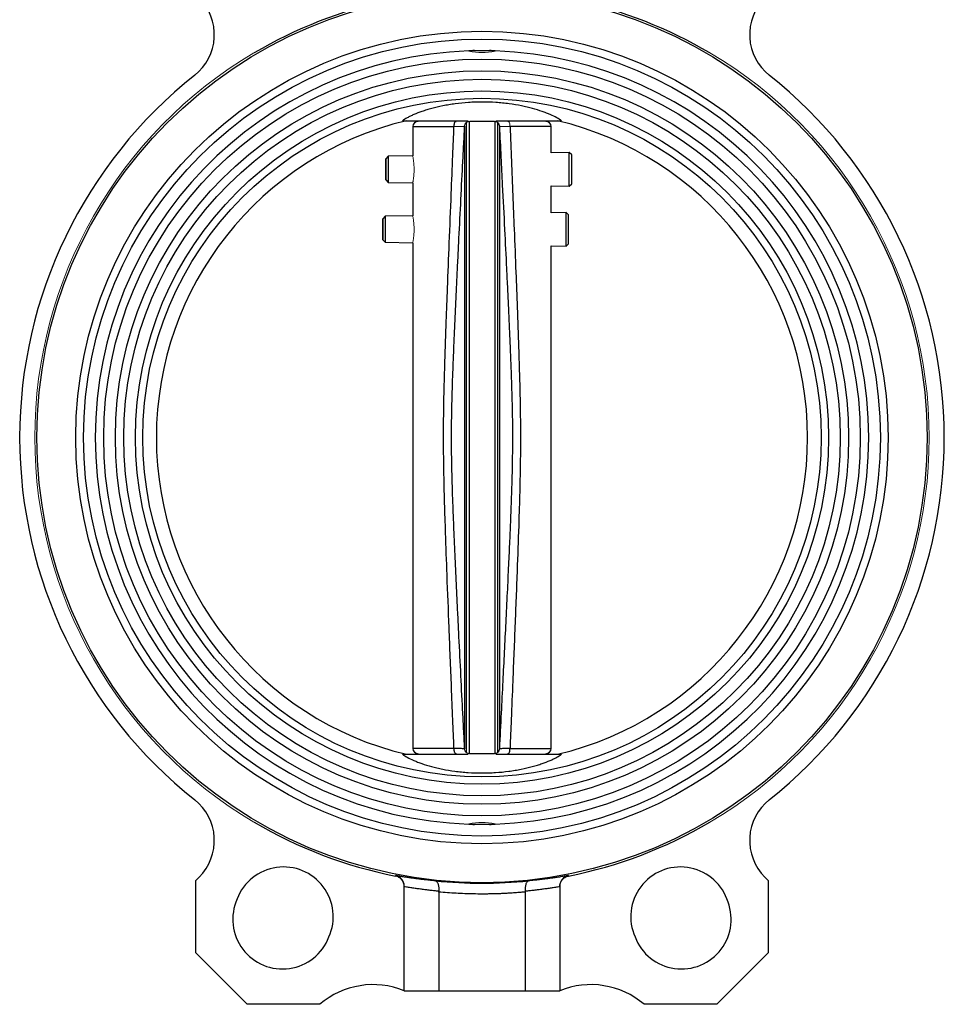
# Model space of a CAD drawing. Header units: millimetres. Extents: x 308 to 1563, y -438 to 687.
# Tile 8 of 9: x 1349 to 1563, y -75 to 153. Entities that reach past the tile are written whole.
import ezdxf

# ---------------------------------------------------------------- set-up
doc = ezdxf.new("R2010")
doc.units = ezdxf.units.MM

msp = doc.modelspace()

# ---------------------------------------------------------------- linework, layer by layer
at = {"color": 144, "linetype": 'Continuous', "lineweight": 18}
for p, q in [((1403.59, 144.88), (1403.54, 144.93)), ((1454.53, 145.44), (1458.07, 145.44)), ((1509.07, 144.93), (1509.02, 144.88)), ((1459.23, -17.25), (1459.16, -17.25)), ((1403.54, -33.13), (1403.59, -33.08)), ((1454.53, -33.64), (1458.07, -33.64)), ((1509.07, -33.13), (1509.02, -33.08))]:
    msp.add_line(p, q, dxfattribs=at)
at = {"color": 7, "linetype": 'Continuous', "lineweight": 25}
for p, q in [((1437.91, 129.2), (1453.11, 129.2)), ((1440.3, 127.85), (1440.3, 121.09)), ((1452.28, 127.91), (1452.28, -16.11)), ((1452.7, -16.98), (1452.7, 128.78)), ((1453.3, 129.04), (1453.3, -17.24)), ((1459.3, 129.04), (1459.3, -17.24)), ((1459.9, 128.78), (1459.9, -16.98)), ((1460.32, 127.91), (1460.32, -16.11)), ((1472.3, 121.76), (1472.3, 127.85)), ((1434.61, 120.97), (1434.06, 120.4)), ((1440.3, 121.09), (1434.61, 120.97)), ((1476.51, 121.85), (1472.3, 121.76)), ((1477.06, 121.31), (1476.51, 121.85)), ((1434.06, 115.5), (1434.61, 114.94)), ((1434.61, 114.94), (1440.3, 114.82)), ((1440.3, 114.82), (1440.3, 107.23)), ((1472.3, 107.91), (1472.3, 114.15)), ((1472.3, 114.15), (1476.51, 114.06)), ((1476.51, 114.06), (1477.06, 114.6)), ((1433.9, 107.1), (1433.35, 106.54)), ((1440.3, 107.23), (1433.9, 107.1)), ((1475.8, 107.98), (1472.3, 107.91)), ((1476.35, 107.44), (1475.8, 107.98)), ((1433.35, 101.64), (1433.9, 101.07)), ((1433.9, 101.07), (1440.3, 100.94)), ((1440.3, 100.94), (1440.3, -16.05)), ((1472.3, -16.05), (1472.3, 100.26)), ((1472.3, 100.26), (1475.8, 100.19)), ((1475.8, 100.19), (1476.35, 100.73)), ((1437.91, -17.4), (1453.11, -17.4)), ((1436.29, -45.56), (1436.29, -45.44)), ((1476.32, -45.44), (1476.32, -45.56)), ((1390.1, -46.56), (1390.85, -45.81)), ((1390.1, -63.36), (1390.1, -46.56)), ((1474.3, -47.91), (1474.37, -47.52)), ((1522.51, -46.56), (1521.75, -45.81)), ((1522.51, -46.56), (1522.51, -63.36)), ((1438.3, -72.1), (1438.3, -48.02)), ((1446.3, -49.26), (1446.3, -72.1)), ((1466.3, -49.26), (1466.3, -72.1)), ((1474.3, -48.02), (1474.3, -72.1)), ((1401.98, -75.24), (1390.1, -63.36)), ((1522.51, -63.36), (1510.63, -75.24)), ((1438.3, -72.1), (1446.3, -72.1)), ((1446.3, -72.1), (1466.3, -72.1)), ((1466.3, -72.1), (1474.3, -72.1)), ((1418.78, -75.24), (1401.98, -75.24)), ((1510.63, -75.24), (1493.83, -75.24))]:
    msp.add_line(p, q, dxfattribs=at)
at = {"color": 8, "linetype": 'Continuous', "lineweight": 25}
for p, q in [((1440.3, 127.85), (1449.82, 127.85)), ((1449.82, -16.05), (1440.3, -16.05)), ((1462.79, -16.05), (1472.3, -16.05))]:
    msp.add_line(p, q, dxfattribs=at)
at = {"color": 7, "linetype": 'Continuous', "lineweight": 25, "flags": 128}
for points in [[(1459.47, 129.2), (1460.39, 129.2), (1463.04, 129.2), (1465.55, 129.2), (1467.89, 129.2), (1470.01, 129.2), (1471.88, 129.2), (1473.45, 129.2), (1474.7, 129.2)], [(1434.61, 120.97), (1434.61, 120.92), (1434.61, 120.56), (1434.61, 119.89), (1434.61, 118.98), (1434.61, 117.95), (1434.61, 116.92), (1434.61, 116.02), (1434.61, 115.35), (1434.61, 114.99), (1434.61, 114.94)], [(1476.51, 114.06), (1476.51, 114.25), (1476.51, 114.8), (1476.51, 115.66), (1476.51, 116.75), (1476.51, 117.95), (1476.51, 119.16), (1476.51, 120.24), (1476.51, 121.11), (1476.51, 121.66), (1476.51, 121.85), (1476.51, 121.85)], [(1477.06, 114.6), (1477.06, 114.61), (1477.06, 114.88), (1477.06, 115.48), (1477.06, 116.36), (1477.06, 117.4), (1477.06, 118.51), (1477.06, 119.55), (1477.06, 120.42), (1477.06, 121.03), (1477.06, 121.3), (1477.06, 121.31)], [(1434.06, 117.95), (1434.06, 117.02), (1434.06, 116.22), (1434.06, 115.69), (1434.06, 115.5), (1434.06, 115.69), (1434.06, 116.22), (1434.06, 117.02), (1434.06, 117.95), (1434.06, 118.89), (1434.06, 119.69), (1434.06, 120.22), (1434.06, 120.4), (1434.06, 120.22), (1434.06, 119.69), (1434.06, 118.89), (1434.06, 117.95)], [(1433.9, 107.1), (1433.9, 107.05), (1433.9, 106.69), (1433.9, 106.02), (1433.9, 105.12), (1433.9, 104.09), (1433.9, 103.06), (1433.9, 102.15), (1433.9, 101.48), (1433.9, 101.12), (1433.9, 101.07)], [(1475.8, 100.19), (1475.8, 100.38), (1475.8, 100.93), (1475.8, 101.8), (1475.8, 102.88), (1475.8, 104.09), (1475.8, 105.29), (1475.8, 106.38), (1475.8, 107.24), (1475.8, 107.79), (1475.8, 107.98), (1475.8, 107.98)], [(1476.35, 100.73), (1476.35, 100.74), (1476.35, 101.01), (1476.35, 101.62), (1476.35, 102.49), (1476.35, 103.53), (1476.35, 104.64), (1476.35, 105.68), (1476.35, 106.56), (1476.35, 107.16), (1476.35, 107.43), (1476.35, 107.44)], [(1433.35, 104.09), (1433.35, 103.15), (1433.35, 102.35), (1433.35, 101.82), (1433.35, 101.64), (1433.35, 101.82), (1433.35, 102.35), (1433.35, 103.15), (1433.35, 104.09), (1433.35, 105.02), (1433.35, 105.82), (1433.35, 106.35), (1433.35, 106.54), (1433.35, 106.35), (1433.35, 105.82), (1433.35, 105.02), (1433.35, 104.09)], [(1459.47, -17.4), (1460.39, -17.4), (1463.04, -17.4), (1465.55, -17.4), (1467.89, -17.4), (1470.01, -17.4), (1471.88, -17.4), (1473.45, -17.4), (1474.7, -17.4)]]:
    msp.add_lwpolyline(points, dxfattribs=at)
at = {"color": 8, "linetype": 'Continuous', "lineweight": 25, "flags": 128}
msp.add_lwpolyline([(1472.3, 127.85), (1472.26, 127.85), (1471.88, 127.85), (1471.14, 127.85), (1470.04, 127.85), (1468.62, 127.85), (1466.91, 127.85), (1464.95, 127.85), (1462.79, 127.85)], dxfattribs=at)
at = {"color": 7, "linetype": 'Continuous', "lineweight": 25}
for radius in [103, 94, 92.2, 87.55, 84.85, 82.9, 80.2, 78.5]:
    msp.add_circle((1456.3, 55.9), radius, dxfattribs=at)
for centre, radius, start, end in [((1382.37, 149.13), 12, 308.4163, 45), ((1530.24, 149.13), 12, 135, 231.5837), ((1456.3, 55.9), 103.42, 102.1115, 120.6438), ((1456.3, 55.9), 103.42, 59.3562, 77.8885), ((1456.3, 55.9), 89.5, 91.9422, 268.0578), ((1456.3, 55.9), 89.5, 271.9422, 88.0578), ((1456.3, 55.9), 106.99, 128.4163, 231.5837), ((1456.3, 55.9), 106.99, 308.4163, 51.5837), ((1456.3, 55.9), 75.36, 103.427, 256.573), ((1441.5, 127.85), 1.2, 90, 180), ((1471.1, 127.85), 1.2, 0, 90), ((1456.3, 55.9), 75.36, 283.427, 76.573), ((1441.5, -16.05), 1.2, 180, 270), ((1471.1, -16.05), 1.2, 270, 0), ((1382.37, -37.33), 12, 315, 51.5837), ((1530.24, -37.33), 12, 128.4163, 225), ((1456.3, 55.9), 103.42, 239.3562, 258.8403), ((1456.3, 55.9), 103.42, 281.1597, 300.6438), ((1410.38, -54.96), 11.5, 335.8806, 159.1194), ((1502.23, -54.96), 11.5, 20.8806, 204.1194), ((1456.3, 55.9), 103.13, 264.0032, 275.9968), ((1410.13, -55.57), 11.5, 155.8806, 339.1194), ((1502.47, -55.57), 11.5, 200.8806, 24.1194), ((1431.12, -89.69), 19, 67.7951, 130.508), ((1481.48, -89.69), 19, 49.492, 112.2049)]:
    msp.add_arc(centre, radius, start, end, dxfattribs=at)
at = {"color": 144, "linetype": 'Continuous', "lineweight": 18}
for start, end in [(120.6537, 239.3463), (300.6537, 59.3463)]:
    msp.add_arc((1456.3, 55.9), 103.49, start, end, dxfattribs=at)
at = {"color": 7, "linetype": 'Continuous', "lineweight": 25}
for points in [[(1454.53, 145.44), (1454.11, 145.41), (1453.69, 145.38), (1453.27, 145.35)], [(1453.27, 145.35), (1455.29, 144.95), (1457.32, 144.95), (1459.34, 145.35)], [(1459.34, 145.35), (1458.92, 145.38), (1458.5, 145.41), (1458.07, 145.44)], [(1459.34, -33.55), (1457.32, -33.15), (1455.29, -33.15), (1453.27, -33.55)], [(1453.27, -33.55), (1453.69, -33.58), (1454.11, -33.61), (1454.53, -33.64)], [(1458.07, -33.64), (1458.5, -33.61), (1458.92, -33.58), (1459.34, -33.55)]]:
    msp.add_open_spline(points, degree=3, dxfattribs=at)
at = {"color": 144, "linetype": 'Continuous', "lineweight": 18}
for points, knots in [([(1454.53, 145.44), (1455.12, 145.44), (1455.71, 145.44), (1456.89, 145.44), (1457.48, 145.44), (1458.07, 145.44)], [0, 0, 0, 0, 0.5, 0.5, 1, 1, 1, 1]), ([(1449.82, 127.85), (1449.82, 128.01), (1449.83, 128.16), (1449.88, 128.46), (1449.92, 128.59), (1450.01, 128.81), (1450.06, 128.9), (1450.18, 129.02), (1450.24, 129.05), (1450.31, 129.05)], [0, 0, 0, 0, 0.25, 0.25, 0.5, 0.5, 0.75, 0.75, 1, 1, 1, 1]), ([(1449.82, 127.85), (1449.88, 127.85), (1449.99, 127.85), (1450.16, 127.86), (1450.32, 127.86), (1450.48, 127.86), (1450.64, 127.87), (1450.89, 127.87), (1451.21, 127.88), (1451.52, 127.89), (1451.76, 127.89), (1451.93, 127.9), (1452.06, 127.9), (1452.14, 127.91), (1452.2, 127.91), (1452.2, 127.91), (1452.21, 127.91)], [0, 0, 0, 0, 0.040514, 0.081534, 0.123027, 0.164951, 0.207267, 0.24993, 0.374862, 0.500352, 0.59098, 0.679104, 0.764336, 0.846368, 0.924974, 1, 1, 1, 1]), ([(1452.21, 127.91), (1452.23, 128.06), (1452.28, 128.36), (1452.56, 128.73), (1452.85, 128.96), (1453.05, 128.98), (1453.08, 128.99)], [0, 0, 0, 0, 0.291658, 0.607319, 0.924771, 1, 1, 1, 1]), ([(1452.28, 127.91), (1452.27, 127.91), (1452.24, 127.91), (1452.22, 127.91), (1452.21, 127.91)], [0, 0, 0, 0, 0.501019, 1, 1, 1, 1]), ([(1452.21, 127.91), (1452.22, 127.91), (1452.24, 127.91), (1452.27, 127.91), (1452.28, 127.91)], [0, 0, 0, 0, 0.498981, 1, 1, 1, 1]), ([(1452.28, 127.91), (1452.28, 128.01), (1452.29, 128.11), (1452.35, 128.31), (1452.38, 128.38), (1452.46, 128.51), (1452.49, 128.56), (1452.56, 128.65), (1452.59, 128.68), (1452.65, 128.73), (1452.68, 128.76), (1452.7, 128.78)], [0, 0, 0, 0, 0.5, 0.5, 0.75, 0.75, 0.875, 0.875, 0.9375, 0.9375, 1, 1, 1, 1]), ([(1453.3, 129.04), (1453.22, 129.03), (1453.15, 129.01), (1453.02, 128.97), (1452.97, 128.95), (1452.83, 128.88), (1452.76, 128.83), (1452.7, 128.78)], [0, 0, 0, 0, 0.25, 0.25, 0.5, 0.5, 1, 1, 1, 1]), ([(1459.9, 128.78), (1459.84, 128.83), (1459.77, 128.88), (1459.64, 128.95), (1459.58, 128.97), (1459.46, 129.01), (1459.39, 129.03), (1459.3, 129.04)], [0, 0, 0, 0, 0.5, 0.5, 0.75, 0.75, 1, 1, 1, 1]), ([(1460.4, 127.91), (1460.38, 128.06), (1460.33, 128.36), (1460.05, 128.73), (1459.75, 128.96), (1459.54, 128.99), (1459.5, 129)], [0, 0, 0, 0, 0.28682, 0.597242, 0.909425, 1, 1, 1, 1]), ([(1459.9, 128.78), (1459.93, 128.76), (1459.96, 128.73), (1460.02, 128.68), (1460.05, 128.65), (1460.12, 128.56), (1460.15, 128.51), (1460.23, 128.38), (1460.25, 128.31), (1460.31, 128.11), (1460.32, 128.01), (1460.32, 127.91)], [0, 0, 0, 0, 0.0625, 0.0625, 0.125, 0.125, 0.25, 0.25, 0.5, 0.5, 1, 1, 1, 1]), ([(1460.4, 127.91), (1460.39, 127.91), (1460.37, 127.91), (1460.34, 127.91), (1460.32, 127.91)], [0, 0, 0, 0, 0.498987, 1, 1, 1, 1]), ([(1460.4, 127.91), (1460.4, 127.91), (1460.4, 127.91), (1460.42, 127.91), (1460.46, 127.91), (1460.5, 127.9), (1460.56, 127.9), (1460.63, 127.9), (1460.71, 127.9), (1460.81, 127.89), (1460.93, 127.89), (1461.11, 127.89), (1461.39, 127.88), (1461.75, 127.87), (1462.12, 127.86), (1462.45, 127.86), (1462.67, 127.85), (1462.79, 127.85)], [0, 0, 0, 0, 0.044565, 0.090433, 0.13758, 0.185974, 0.235573, 0.286323, 0.338163, 0.391018, 0.444805, 0.499431, 0.61263, 0.749466, 0.834646, 0.918265, 1, 1, 1, 1]), ([(1462.3, 129.05), (1462.36, 129.05), (1462.43, 129.02), (1462.55, 128.9), (1462.6, 128.81), (1462.69, 128.59), (1462.73, 128.46), (1462.77, 128.16), (1462.79, 128.01), (1462.79, 127.85)], [0, 0, 0, 0, 0.25, 0.25, 0.5, 0.5, 0.75, 0.75, 1, 1, 1, 1]), ([(1440.31, 120.92), (1440.31, 120.93), (1440.3, 120.97), (1440.35, 120.7), (1440.44, 120.14), (1440.54, 119.31), (1440.58, 118.54), (1440.59, 117.74), (1440.57, 116.95), (1440.48, 116.06), (1440.38, 115.38), (1440.31, 114.99), (1440.31, 114.99), (1440.31, 114.99)], [0, 0, 0, 0, 0.034325, 0.139748, 0.24578, 0.353433, 0.46125, 0.50024, 0.606318, 0.712352, 0.819564, 0.927576, 1, 1, 1, 1]), ([(1440.31, 107.06), (1440.31, 107.07), (1440.3, 107.09), (1440.35, 106.83), (1440.44, 106.28), (1440.54, 105.45), (1440.58, 104.67), (1440.59, 103.88), (1440.57, 103.08), (1440.48, 102.19), (1440.38, 101.52), (1440.31, 101.13), (1440.31, 101.12), (1440.31, 101.12)], [0, 0, 0, 0, 0.007573, 0.115916, 0.224885, 0.335521, 0.446325, 0.486395, 0.595412, 0.704383, 0.814565, 0.92557, 1, 1, 1, 1]), ([(1452.21, -16.11), (1452.22, -16.11), (1452.24, -16.11), (1452.27, -16.11), (1452.28, -16.11)], [0, 0, 0, 0, 0.498982, 1, 1, 1, 1]), ([(1452.98, -17.17), (1452.98, -17.17), (1452.82, -17.14), (1452.56, -16.93), (1452.28, -16.56), (1452.23, -16.26), (1452.21, -16.11)], [0, 0, 0, 0, 0.006755, 0.347713, 0.686746, 1, 1, 1, 1]), ([(1452.28, -16.11), (1452.27, -16.11), (1452.24, -16.11), (1452.22, -16.11), (1452.21, -16.11)], [0, 0, 0, 0, 0.501019, 1, 1, 1, 1]), ([(1452.7, -16.98), (1452.68, -16.96), (1452.65, -16.93), (1452.59, -16.88), (1452.56, -16.85), (1452.49, -16.76), (1452.46, -16.71), (1452.38, -16.58), (1452.35, -16.51), (1452.29, -16.31), (1452.28, -16.21), (1452.28, -16.11)], [0, 0, 0, 0, 0.0625, 0.0625, 0.125, 0.125, 0.25, 0.25, 0.5, 0.5, 1, 1, 1, 1]), ([(1452.98, -17.17), (1452.98, -17.17), (1452.85, -17.15), (1452.74, -17.05), (1452.63, -16.95)], [0, 0, 0, 0, 0.02264, 1, 1, 1, 1]), ([(1453.3, -17.24), (1453.22, -17.23), (1453.15, -17.21), (1453.02, -17.17), (1452.97, -17.15), (1452.83, -17.08), (1452.76, -17.03), (1452.7, -16.98)], [0, 0, 0, 0, 0.25, 0.25, 0.5, 0.5, 1, 1, 1, 1]), ([(1459.3, -17.24), (1459.39, -17.23), (1459.46, -17.21), (1459.58, -17.17), (1459.64, -17.15), (1459.77, -17.08), (1459.84, -17.03), (1459.9, -16.98)], [0, 0, 0, 0, 0.25, 0.25, 0.5, 0.5, 1, 1, 1, 1]), ([(1459.52, -17.19), (1459.56, -17.18), (1459.75, -17.15), (1460.05, -16.93), (1460.33, -16.56), (1460.38, -16.25), (1460.4, -16.11)], [0, 0, 0, 0, 0.075228, 0.39268, 0.708341, 1, 1, 1, 1]), ([(1460.4, -16.11), (1460.38, -16.25), (1460.33, -16.56), (1460.05, -16.93), (1459.75, -17.15), (1459.56, -17.18), (1459.52, -17.19)], [0, 0, 0, 0, 0.2916582, 0.6073186, 0.9247704, 1, 1, 1, 1]), ([(1460.32, -16.11), (1460.32, -16.21), (1460.31, -16.31), (1460.25, -16.51), (1460.23, -16.58), (1460.15, -16.71), (1460.12, -16.76), (1460.05, -16.85), (1460.02, -16.88), (1459.96, -16.93), (1459.93, -16.96), (1459.9, -16.98)], [0, 0, 0, 0, 0.5, 0.5, 0.75, 0.75, 0.875, 0.875, 0.9375, 0.9375, 1, 1, 1, 1]), ([(1460.32, -16.11), (1460.34, -16.11), (1460.37, -16.11), (1460.39, -16.11), (1460.4, -16.11)], [0, 0, 0, 0, 0.501017, 1, 1, 1, 1]), ([(1460.4, -16.11), (1460.39, -16.11), (1460.37, -16.11), (1460.34, -16.11), (1460.32, -16.11)], [0, 0, 0, 0, 0.498982, 1, 1, 1, 1]), ([(1458.07, -33.64), (1457.48, -33.64), (1456.89, -33.64), (1455.71, -33.64), (1455.12, -33.64), (1454.53, -33.64)], [0, 0, 0, 0, 0.5, 0.5, 1, 1, 1, 1])]:
    msp.add_open_spline(points, degree=3, knots=knots, dxfattribs=at)
at = {"color": 7, "linetype": 'Continuous', "lineweight": 25}
for points, knots in [([(1474.7, 129.2), (1474.4, 129.42), (1474.03, 129.65), (1473.16, 130.13), (1472.67, 130.37), (1471.81, 130.74), (1471.51, 130.87), (1470.88, 131.11), (1470.55, 131.23), (1469.52, 131.59), (1468.78, 131.81), (1467.58, 132.14), (1467.16, 132.25), (1466.3, 132.45), (1465.86, 132.55), (1464.5, 132.82), (1463.56, 132.98), (1462.08, 133.18), (1461.58, 133.23), (1460.56, 133.34), (1460.04, 133.38), (1458.47, 133.49), (1457.41, 133.52), (1455.83, 133.52), (1455.3, 133.52), (1454.23, 133.48), (1453.7, 133.46), (1452.13, 133.35), (1451.11, 133.25), (1449.62, 133.06), (1449.14, 132.98), (1448.17, 132.82), (1447.71, 132.74), (1446.34, 132.47), (1445.48, 132.26), (1444.27, 131.94), (1443.88, 131.82), (1443.12, 131.59), (1442.76, 131.47), (1441.73, 131.12), (1441.1, 130.87), (1440.24, 130.5), (1439.97, 130.38), (1439.47, 130.14), (1439.23, 130.01), (1438.58, 129.66), (1438.21, 129.42), (1437.91, 129.2)], [0, 0, 0, 0, 0.0625, 0.0625, 0.125, 0.125, 0.15625, 0.15625, 0.1875, 0.1875, 0.25, 0.25, 0.28125, 0.28125, 0.3125, 0.3125, 0.375, 0.375, 0.40625, 0.40625, 0.4375, 0.4375, 0.5, 0.5, 0.53125, 0.53125, 0.5625, 0.5625, 0.625, 0.625, 0.65625, 0.65625, 0.6875, 0.6875, 0.75, 0.75, 0.78125, 0.78125, 0.8125, 0.8125, 0.875, 0.875, 0.90625, 0.90625, 0.9375, 0.9375, 1, 1, 1, 1]), ([(1449.82, -16.05), (1449.73, -13.82), (1449.54, -9.07), (1449.16, 0.25), (1448.71, 11.41), (1448.25, 23.29), (1447.9, 32.9), (1447.67, 40.31), (1447.47, 47.73), (1447.36, 56.26), (1447.49, 65.32), (1447.75, 74.21), (1448.02, 82.26), (1448.36, 91.4), (1448.75, 101.23), (1449.16, 111.47), (1449.52, 120.44), (1449.73, 125.63), (1449.82, 127.85)], [0, 0, 0, 0, 0.046584, 0.099046, 0.19431, 0.279133, 0.346948, 0.394614, 0.433507, 0.501715, 0.572164, 0.622311, 0.68695, 0.740179, 0.812842, 0.891945, 0.95359, 1, 1, 1, 1]), ([(1452.21, 127.91), (1452.13, 126.36), (1451.98, 123.36), (1451.67, 117.35), (1451.29, 109.88), (1450.92, 102.37), (1450.62, 96.36), (1450.41, 91.86), (1450.19, 87.35), (1449.98, 82.85), (1449.79, 78.35), (1449.6, 73.85), (1449.43, 69.35), (1449.32, 65.61), (1449.25, 62.62), (1449.21, 60.38), (1449.18, 58.14), (1449.17, 55.9), (1449.18, 53.66), (1449.21, 51.42), (1449.25, 49.18), (1449.32, 46.19), (1449.43, 42.45), (1449.6, 37.95), (1449.79, 33.45), (1449.98, 28.95), (1450.19, 24.45), (1450.41, 19.94), (1450.62, 15.44), (1450.92, 9.43), (1451.29, 1.92), (1451.67, -5.55), (1451.98, -11.56), (1452.13, -14.56), (1452.21, -16.11)], [0, 0, 0, 0, 0.032267, 0.062611, 0.125218, 0.187819, 0.219116, 0.250409, 0.281696, 0.312975, 0.34424, 0.375483, 0.406693, 0.437854, 0.45341, 0.468951, 0.48448, 0.5, 0.515521, 0.531049, 0.54659, 0.562146, 0.593307, 0.624517, 0.65576, 0.687025, 0.718304, 0.749591, 0.780884, 0.812181, 0.874782, 0.937389, 0.967732, 1, 1, 1, 1]), ([(1449.82, 127.85), (1449.82, 127.99), (1449.83, 128.14), (1449.88, 128.44), (1449.92, 128.58), (1450.01, 128.82), (1450.07, 128.91), (1450.19, 129.02), (1450.25, 129.05), (1450.31, 129.05)], [0, 0, 0, 0, 0.25, 0.25, 0.5, 0.5, 0.75, 0.75, 1, 1, 1, 1]), ([(1459.16, 129.05), (1459.02, 129.05), (1458.87, 129.05), (1458.53, 129.05), (1458.35, 129.05), (1458.01, 129.05), (1457.89, 129.05), (1457.63, 129.05), (1457.49, 129.05), (1457.19, 129.05), (1457.03, 129.05), (1456.68, 129.05), (1456.5, 129.05), (1456.14, 129.05), (1455.95, 129.05), (1455.6, 129.05), (1455.44, 129.05), (1454.98, 129.05), (1454.72, 129.05), (1454.28, 129.05), (1454.08, 129.05), (1453.74, 129.05), (1453.59, 129.05), (1453.45, 129.05)], [0, 0, 0, 0, 0.125, 0.125, 0.25, 0.25, 0.3125, 0.3125, 0.375, 0.375, 0.4375, 0.4375, 0.5, 0.5, 0.5625, 0.5625, 0.625, 0.625, 0.75, 0.75, 0.875, 0.875, 1, 1, 1, 1]), ([(1460.4, -16.11), (1460.54, -13.35), (1460.81, -8.13), (1461.18, -0.67), (1461.53, 6.3), (1461.87, 13.12), (1462.2, 19.84), (1462.5, 26.15), (1462.75, 31.77), (1462.96, 36.64), (1463.12, 40.77), (1463.26, 45.05), (1463.36, 48.81), (1463.41, 52.28), (1463.43, 54.75), (1463.43, 57.13), (1463.41, 59.49), (1463.38, 61.9), (1463.3, 65.28), (1463.19, 68.89), (1463.04, 72.94), (1462.89, 76.76), (1462.7, 81.15), (1462.49, 85.71), (1462.27, 90.37), (1461.98, 96.41), (1461.59, 104.45), (1461.15, 113.06), (1460.75, 121.01), (1460.52, 125.54), (1460.4, 127.91)], [0, 0, 0, 0, 0.057458, 0.108841, 0.155503, 0.202646, 0.250992, 0.29544, 0.334156, 0.368108, 0.396776, 0.420202, 0.457209, 0.475068, 0.49242, 0.508559, 0.524553, 0.541484, 0.55888, 0.594747, 0.616699, 0.643108, 0.674358, 0.708182, 0.738182, 0.771356, 0.834184, 0.905696, 0.950597, 1, 1, 1, 1]), ([(1462.79, 127.85), (1462.89, 125.21), (1463.11, 119.92), (1463.43, 112.01), (1463.77, 103.41), (1464.12, 94.74), (1464.46, 85.61), (1464.75, 77.46), (1464.98, 70.21), (1465.12, 64.46), (1465.19, 59.5), (1465.21, 54.65), (1465.16, 49.59), (1465.04, 43.59), (1464.81, 35.82), (1464.44, 25.39), (1463.96, 12.97), (1463.48, 1.07), (1463.09, -8.61), (1462.88, -13.81), (1462.79, -16.05)], [0, 0, 0, 0, 0.0551358, 0.1101376, 0.1650056, 0.234531, 0.2909481, 0.3552781, 0.4044414, 0.4421233, 0.4751626, 0.507658, 0.5432714, 0.5805168, 0.6327149, 0.705295, 0.7979676, 0.8916748, 0.9532887, 1, 1, 1, 1]), ([(1437.91, -17.4), (1438.21, -17.62), (1438.58, -17.85), (1439.44, -18.33), (1439.94, -18.57), (1440.8, -18.94), (1441.1, -19.06), (1441.73, -19.31), (1442.05, -19.43), (1443.08, -19.78), (1443.83, -20.01), (1445.03, -20.34), (1445.44, -20.44), (1446.31, -20.65), (1446.75, -20.74), (1448.11, -21.02), (1449.05, -21.18), (1450.52, -21.37), (1451.02, -21.43), (1452.05, -21.54), (1452.57, -21.58), (1454.14, -21.69), (1455.19, -21.72), (1456.78, -21.72), (1457.31, -21.71), (1458.37, -21.68), (1458.91, -21.65), (1460.48, -21.55), (1461.5, -21.45), (1462.98, -21.25), (1463.47, -21.18), (1464.44, -21.02), (1464.9, -20.94), (1466.27, -20.66), (1467.12, -20.46), (1468.34, -20.13), (1468.73, -20.02), (1469.49, -19.79), (1469.85, -19.67), (1470.88, -19.31), (1471.51, -19.07), (1472.36, -18.7), (1472.63, -18.58), (1473.14, -18.33), (1473.37, -18.21), (1474.03, -17.85), (1474.4, -17.62), (1474.7, -17.4)], [0, 0, 0, 0, 0.0625, 0.0625, 0.125, 0.125, 0.15625, 0.15625, 0.1875, 0.1875, 0.25, 0.25, 0.28125, 0.28125, 0.3125, 0.3125, 0.375, 0.375, 0.40625, 0.40625, 0.4375, 0.4375, 0.5, 0.5, 0.53125, 0.53125, 0.5625, 0.5625, 0.625, 0.625, 0.65625, 0.65625, 0.6875, 0.6875, 0.75, 0.75, 0.78125, 0.78125, 0.8125, 0.8125, 0.875, 0.875, 0.90625, 0.90625, 0.9375, 0.9375, 1, 1, 1, 1]), ([(1452.21, -16.11), (1452.2, -16.11), (1452.14, -16.1), (1451.92, -16.1), (1451.75, -16.09), (1451.33, -16.08), (1451.08, -16.07), (1450.5, -16.06), (1450.17, -16.06), (1449.82, -16.05)], [0, 0, 0, 0, 0.25, 0.25, 0.5, 0.5, 0.75, 0.75, 1, 1, 1, 1]), ([(1450.31, -17.25), (1450.24, -17.25), (1450.18, -17.22), (1450.06, -17.1), (1450.01, -17.01), (1449.92, -16.79), (1449.88, -16.65), (1449.83, -16.36), (1449.82, -16.21), (1449.82, -16.05)], [0, 0, 0, 0, 0.25, 0.25, 0.5, 0.5, 0.75, 0.75, 1, 1, 1, 1]), ([(1459.16, -17.25), (1459.02, -17.25), (1458.87, -17.25), (1458.53, -17.25), (1458.35, -17.25), (1458.01, -17.25), (1457.89, -17.25), (1457.63, -17.25), (1457.49, -17.25), (1457.19, -17.25), (1457.03, -17.25), (1456.68, -17.25), (1456.5, -17.25), (1456.14, -17.25), (1455.95, -17.25), (1455.6, -17.25), (1455.44, -17.25), (1454.98, -17.25), (1454.72, -17.25), (1454.28, -17.25), (1454.08, -17.25), (1453.74, -17.25), (1453.59, -17.25), (1453.45, -17.25)], [0, 0, 0, 0, 0.125, 0.125, 0.25, 0.25, 0.3125, 0.3125, 0.375, 0.375, 0.4375, 0.4375, 0.5, 0.5, 0.5625, 0.5625, 0.625, 0.625, 0.75, 0.75, 0.875, 0.875, 1, 1, 1, 1]), ([(1462.79, -16.05), (1462.44, -16.06), (1462.11, -16.06), (1461.53, -16.07), (1461.27, -16.08), (1460.85, -16.09), (1460.69, -16.1), (1460.46, -16.1), (1460.4, -16.11), (1460.4, -16.11)], [0, 0, 0, 0, 0.25, 0.25, 0.5, 0.5, 0.75, 0.75, 1, 1, 1, 1]), ([(1462.3, -17.25), (1462.36, -17.25), (1462.42, -17.22), (1462.54, -17.11), (1462.6, -17.01), (1462.69, -16.78), (1462.73, -16.64), (1462.78, -16.34), (1462.79, -16.19), (1462.79, -16.05)], [0, 0, 0, 0, 0.25, 0.25, 0.5, 0.5, 0.75, 0.75, 1, 1, 1, 1]), ([(1445.53, -46.67), (1445.18, -46.64), (1444.5, -46.57), (1443.49, -46.47), (1442.5, -46.36), (1441.54, -46.24), (1440.6, -46.12), (1439.69, -45.99), (1438.8, -45.86), (1437.94, -45.72), (1437.11, -45.58), (1436.56, -45.49), (1436.29, -45.44)], [0, 0, 0, 0, 0.112002, 0.221338, 0.328009, 0.432012, 0.533349, 0.632017, 0.728017, 0.821348, 0.912009, 1, 1, 1, 1]), ([(1438.3, -47.91), (1438.3, -47.86), (1438.3, -47.76), (1438.29, -47.62), (1438.27, -47.47), (1438.24, -47.32), (1438.2, -47.17), (1438.12, -46.94), (1437.97, -46.63), (1437.73, -46.29), (1437.42, -45.98), (1437.14, -45.77), (1436.88, -45.63), (1436.69, -45.55), (1436.49, -45.48), (1436.36, -45.45), (1436.29, -45.44)], [0, 0, 0, 0, 0.0403154, 0.0813066, 0.1229366, 0.1651626, 0.2079368, 0.2512071, 0.3707053, 0.5009566, 0.6129798, 0.7508625, 0.8137431, 0.8755362, 0.937902, 1, 1, 1, 1]), ([(1438.3, -48.02), (1438.3, -47.73), (1438.26, -47.44), (1438.06, -46.9), (1437.92, -46.65), (1437.55, -46.2), (1437.33, -46.02), (1436.84, -45.72), (1436.57, -45.62), (1436.29, -45.56)], [0, 0, 0, 0, 0.25, 0.25, 0.5, 0.5, 0.75, 0.75, 1, 1, 1, 1]), ([(1476.32, -45.44), (1475.98, -45.5), (1475.29, -45.62), (1474.23, -45.79), (1473.14, -45.96), (1472, -46.12), (1470.83, -46.27), (1469.61, -46.42), (1468.36, -46.55), (1467.51, -46.63), (1467.08, -46.67)], [0, 0, 0, 0, 0.110406, 0.2249839, 0.3437327, 0.4666513, 0.5937385, 0.7249932, 0.8604141, 1, 1, 1, 1]), ([(1476.32, -45.44), (1476.28, -45.45), (1476.2, -45.47), (1476.06, -45.5), (1475.91, -45.56), (1475.73, -45.63), (1475.48, -45.77), (1475.19, -45.98), (1474.88, -46.29), (1474.64, -46.63), (1474.47, -46.99), (1474.37, -47.32), (1474.31, -47.61), (1474.31, -47.81), (1474.3, -47.91)], [0, 0, 0, 0, 0.036451, 0.0778896, 0.1244912, 0.1862587, 0.2491789, 0.3832085, 0.4991177, 0.629369, 0.7488927, 0.8348963, 0.918719, 1, 1, 1, 1]), ([(1474.3, -48.02), (1474.3, -47.73), (1474.35, -47.44), (1474.55, -46.9), (1474.69, -46.65), (1475.06, -46.2), (1475.27, -46.02), (1475.77, -45.72), (1476.04, -45.62), (1476.32, -45.56)], [0, 0, 0, 0, 0.25, 0.25, 0.5, 0.5, 0.75, 0.75, 1, 1, 1, 1]), ([(1445.53, -46.67), (1445.55, -46.67), (1445.58, -46.68), (1445.64, -46.7), (1445.73, -46.74), (1445.8, -46.8), (1445.91, -46.92), (1446.03, -47.09), (1446.15, -47.39), (1446.24, -47.74), (1446.29, -48.08), (1446.32, -48.38), (1446.32, -48.61), (1446.32, -48.85), (1446.31, -49.01), (1446.31, -49.09)], [0, 0, 0, 0, 0.0356605, 0.0770221, 0.1243016, 0.216555, 0.2488327, 0.3856713, 0.4987407, 0.6286002, 0.7484895, 0.8127814, 0.8762744, 0.9387468, 1, 1, 1, 1]), ([(1467.08, -46.67), (1467.06, -46.67), (1467.01, -46.68), (1466.95, -46.7), (1466.9, -46.73), (1466.85, -46.77), (1466.81, -46.8), (1466.77, -46.84), (1466.69, -46.92), (1466.59, -47.09), (1466.46, -47.38), (1466.37, -47.74), (1466.31, -48.08), (1466.29, -48.38), (1466.28, -48.61), (1466.28, -48.85), (1466.29, -49.01), (1466.3, -49.09)], [0, 0, 0, 0, 0.0457082, 0.088031, 0.1269685, 0.1625209, 0.1946883, 0.2234706, 0.2488681, 0.380784, 0.4987678, 0.6273254, 0.7485032, 0.8124538, 0.8756277, 0.9381124, 1, 1, 1, 1]), ([(1438.3, -48.02), (1438.3, -48), (1438.3, -47.96), (1438.3, -47.93), (1438.3, -47.91)], [0, 0, 0, 0, 0.500549, 1, 1, 1, 1]), ([(1446.31, -49.09), (1445.97, -49.05), (1445.3, -48.99), (1444.3, -48.88), (1443.3, -48.76), (1442.3, -48.63), (1441.3, -48.49), (1440.3, -48.35), (1439.3, -48.19), (1438.64, -48.08), (1438.3, -48.02)], [0, 0, 0, 0, 0.125288, 0.250482, 0.375588, 0.500611, 0.625559, 0.750435, 0.875247, 1, 1, 1, 1]), ([(1446.3, -49.26), (1446.3, -49.23), (1446.3, -49.17), (1446.31, -49.11), (1446.31, -49.09)], [0, 0, 0, 0, 0.500544, 1, 1, 1, 1]), ([(1466.3, -49.26), (1465.97, -49.29), (1465.31, -49.35), (1464.31, -49.43), (1463.31, -49.5), (1462.31, -49.56), (1461.31, -49.61), (1460.31, -49.66), (1459.31, -49.69), (1458.31, -49.71), (1457.31, -49.73), (1455.97, -49.73), (1454.3, -49.72), (1452.3, -49.66), (1450.3, -49.57), (1448.3, -49.43), (1446.97, -49.32), (1446.3, -49.26)], [0, 0, 0, 0, 0.050025, 0.100032, 0.150027, 0.200013, 0.249995, 0.299977, 0.349965, 0.399962, 0.449973, 0.500003, 0.600034, 0.700013, 0.799977, 0.89996, 1, 1, 1, 1]), ([(1474.3, -48.02), (1473.97, -48.08), (1473.31, -48.19), (1472.31, -48.35), (1471.31, -48.49), (1470.31, -48.63), (1469.31, -48.76), (1468.31, -48.88), (1467.3, -48.99), (1466.63, -49.05), (1466.3, -49.09)], [0, 0, 0, 0, 0.124751, 0.249562, 0.374438, 0.499385, 0.624409, 0.749515, 0.874711, 1, 1, 1, 1]), ([(1466.3, -49.09), (1466.3, -49.11), (1466.3, -49.17), (1466.3, -49.23), (1466.3, -49.26)], [0, 0, 0, 0, 0.499459, 1, 1, 1, 1]), ([(1474.3, -47.91), (1474.3, -47.93), (1474.3, -47.96), (1474.3, -48), (1474.3, -48.02)], [0, 0, 0, 0, 0.49945, 1, 1, 1, 1])]:
    msp.add_open_spline(points, degree=3, knots=knots, dxfattribs=at)
at = {"color": 144, "linetype": 'Continuous', "lineweight": 18}
for points in [[(1453.3, 129.04), (1453.35, 129.05), (1453.4, 129.05), (1453.45, 129.05)], [(1459.3, 129.04), (1459.25, 129.05), (1459.2, 129.05), (1459.16, 129.05)], [(1453.3, -17.24), (1453.35, -17.25), (1453.4, -17.25), (1453.45, -17.25)], [(1459.16, -17.25), (1459.2, -17.25), (1459.25, -17.25), (1459.3, -17.24)]]:
    msp.add_open_spline(points, degree=3, dxfattribs=at)

doc.saveas('drawing.dxf')
